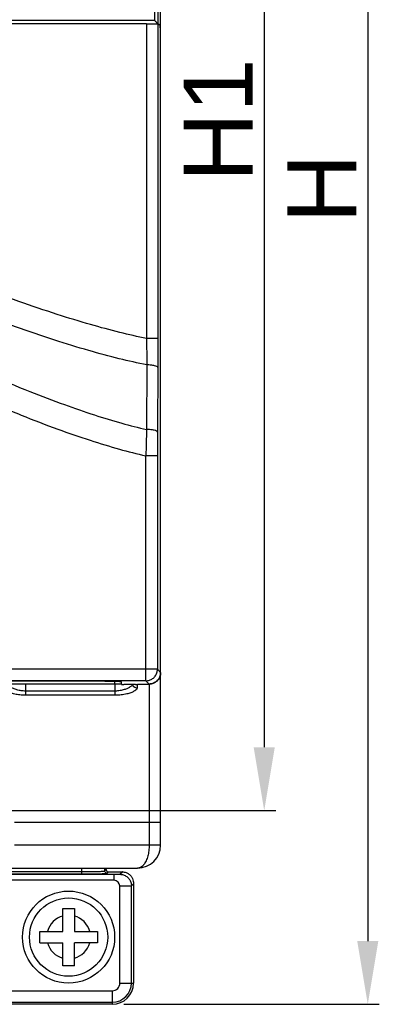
# Model space of a CAD drawing. Header units: millimetres. Extents: x 0 to 420, y 0 to 594.
# Tile 12 of 15: x 114 to 145, y 391 to 477. Entities that reach past the tile are written whole.
import ezdxf

# ---------------------------------------------------------------- set-up
doc = ezdxf.new("R2010")
doc.units = ezdxf.units.MM
doc.layers.add('DIM', color=7, linetype='Continuous')
doc.styles.add('TEXTSTYLE_1', font='ARIAL.TTF')
doc.dimstyles.new('FRAME', dxfattribs={"dimtxt": 6, "dimasz": 5.5, "dimexe": 1, "dimexo": 1.5, "dimgap": 1.5, "dimtad": 1, "dimdec": 1, "dimdsep": 46, "dimtxsty": 'Standard', "dimcen": 2.5, "dimadec": 0, "dimazin": 0, "dimtfac": 1, "dimtdec": 1, "dimtmove": 0, "dimatfit": 3, "dimfxl": 0, "dimarcsym": 0})

# ---------------------------------------------------------------- blocks, each defined once
blk = doc.blocks.new('*D2')
at = {"layer": 'DEFPOINTS', "color": 0}
for p in [(120.402, 527.791), (60.402, 407.791), (135.402, 407.791)]:
    blk.add_point(p, dxfattribs=at)
at = {"layer": 'DIM', "color": 0, "lineweight": -2}
for p, q in [((121.402, 527.791), (136.402, 527.791)), ((135.402, 522.291), (135.402, 413.291)), ((61.402, 407.791), (136.402, 407.791))]:
    blk.add_line(p, q, dxfattribs=at)
at = {"layer": 'DIM', "color": 0}
for points in [[(134.486, 522.291), (136.319, 522.291), (135.402, 527.791)], [(134.486, 413.291), (136.319, 413.291), (135.402, 407.791)]]:
    blk.add_solid(points, dxfattribs=at)
at = {"layer": 'DIM', "color": 0, "insert": (131.39, 467.791), "char_height": 6, "attachment_point": 5, "rotation": 90, "style": 'TEXTSTYLE_1'}
blk.add_mtext('H1', dxfattribs=at)
blk = doc.blocks.new('*D3')
at = {"layer": 'DEFPOINTS', "color": 0}
for p in [(121.402, 532.791), (122.202, 390.948), (144.402, 390.948)]:
    blk.add_point(p, dxfattribs=at)
at = {"layer": 'DIM', "color": 0, "lineweight": -2}
for p, q in [((122.402, 532.791), (145.402, 532.791)), ((144.402, 527.291), (144.402, 396.448)), ((123.202, 390.948), (145.402, 390.948))]:
    blk.add_line(p, q, dxfattribs=at)
at = {"layer": 'DIM', "color": 0}
for points in [[(143.486, 527.291), (145.319, 527.291), (144.402, 532.791)], [(143.486, 396.448), (145.319, 396.448), (144.402, 390.948)]]:
    blk.add_solid(points, dxfattribs=at)
at = {"layer": 'DIM', "color": 0, "insert": (140.402, 461.869), "char_height": 6, "attachment_point": 5, "rotation": 90, "style": 'TEXTSTYLE_1'}
blk.add_mtext('H', dxfattribs=at)
blk = doc.blocks.new('*D5')
at = {"layer": 'DEFPOINTS', "color": 0}
for p in [(120.402, 541.791), (120.402, 527.791), (60.402, 407.791)]:
    blk.add_point(p, dxfattribs=at)
at = {"layer": 'DIM', "color": 0, "lineweight": -2}
for p, q in [((60.402, 408.791), (60.402, 542.791)), ((120.402, 528.791), (120.402, 542.791)), ((65.902, 541.791), (114.902, 541.791))]:
    blk.add_line(p, q, dxfattribs=at)
at = {"layer": 'DIM', "color": 0}
for points in [[(65.902, 542.707), (65.902, 540.874), (60.402, 541.791)], [(114.902, 542.707), (114.902, 540.874), (120.402, 541.791)]]:
    blk.add_solid(points, dxfattribs=at)
at = {"layer": 'DIM', "color": 0, "insert": (90.402, 545.803), "char_height": 6, "attachment_point": 5, "style": 'TEXTSTYLE_1'}
blk.add_mtext('W1', dxfattribs=at)

msp = doc.modelspace()

# ---------------------------------------------------------------- linework, layer by layer
at = {"color": 7, "linetype": 'Continuous'}
for p, q in [((126.402, 404.791), (126.402, 527.791)), ((125.882, 476.463), (125.882, 478.498)), ((126.182, 476.163), (126.182, 479.182)), ((125.166, 476.191), (55.638, 476.191)), ((125.882, 476.463), (93.902, 476.477)), ((125.166, 476.191), (125.166, 448.83)), ((126.353, 476.049), (126.166, 476.174)), ((126.166, 476.174), (126.166, 448.83)), ((126.166, 448.83), (125.166, 448.83)), ((125.205, 446.533), (125.176, 440.916)), ((126.119, 438.626), (125.119, 438.626)), ((125.119, 419.074), (125.119, 438.626)), ((126.119, 438.626), (126.119, 420.074)), ((126.119, 420.074), (54.686, 420.074)), ((126.402, 419.79), (126.119, 420.074)), ((125.119, 419.074), (55.685, 419.074)), ((122.99, 418.791), (57.802, 418.791)), ((121.002, 419.026), (59.802, 419.026)), ((114.652, 418.791), (114.652, 417.814)), ((122.402, 419.011), (122.402, 418.791)), ((122.452, 417.814), (122.452, 418.791)), ((123.002, 418.765), (123.002, 418.974)), ((124.202, 418.759), (123.202, 418.759)), ((124.352, 418.701), (124.352, 418.434)), ((124.402, 418.785), (124.402, 418.765)), ((124.602, 418.791), (125.403, 418.791)), ((125.403, 418.791), (125.119, 419.074)), ((125.402, 418.791), (125.402, 404.791)), ((122.452, 418.181), (114.652, 418.181)), ((122.452, 417.814), (114.652, 417.814)), ((113.702, 406.791), (126.402, 406.791)), ((126.402, 404.791), (113.702, 404.791)), ((64.002, 402.791), (124.402, 402.791)), ((74.002, 402.484), (119.553, 402.484)), ((119.553, 402.284), (119.553, 402.791)), ((121.552, 402.54), (121.552, 402.791)), ((121.552, 402.54), (121.671, 402.66)), ((121.671, 402.66), (121.671, 402.691)), ((121.752, 402.341), (121.871, 402.46)), ((121.871, 402.46), (123.045, 402.46)), ((122.862, 402.25), (123.072, 402.46)), ((122.368, 402.237), (71.437, 402.237)), ((122.368, 401.737), (71.437, 401.737)), ((74.002, 402.284), (119.553, 402.284)), ((122.368, 401.737), (122.368, 402.237)), ((123.861, 401.25), (124.044, 401.433)), ((124.045, 401.46), (124.044, 392.791)), ((124.045, 401.459), (124.044, 401.433)), ((122.862, 401.25), (123.861, 401.25)), ((122.862, 392.791), (122.862, 401.25)), ((123.861, 392.791), (123.861, 401.25)), ((117.902, 399.291), (118.902, 399.291)), ((117.902, 397.291), (117.902, 399.291)), ((118.902, 399.291), (118.902, 397.291)), ((115.902, 397.291), (117.902, 397.291)), ((115.902, 396.291), (115.902, 397.291)), ((118.902, 397.291), (120.902, 397.291)), ((120.902, 397.291), (120.902, 396.291)), ((115.902, 396.291), (117.902, 396.291)), ((117.902, 394.291), (117.902, 396.291)), ((120.902, 396.291), (118.902, 396.291)), ((118.902, 394.291), (118.902, 396.291)), ((118.902, 394.291), (117.902, 394.291)), ((104.236, 392.131), (122.202, 392.131)), ((122.202, 392.131), (122.202, 390.949)), ((122.862, 392.791), (124.044, 392.791)), ((122.202, 390.948), (104.096, 390.948)), ((104.236, 391.132), (122.202, 391.132))]:
    msp.add_line(p, q, dxfattribs=at)
for radius in [4, 3.4]:
    msp.add_circle((118.402, 396.791), radius, dxfattribs=at)
for centre, radius, start, end in [((125.402, 419.791), 1, 270, 0), ((124.402, 404.791), 2, 270, 0), ((118.402, 396.791), 1.9, 105.25752, 164.74248), ((118.402, 396.791), 1.9, 15.25752, 74.74248), ((118.402, 396.791), 1.9, 195.25752, 254.74248), ((118.402, 396.791), 1.9, 285.25752, 344.74248), ((122.202, 392.791), 1.659, 270, 0), ((122.202, 392.791), 1.842, 270, 0), ((122.202, 392.791), 0.659, 270, 0)]:
    msp.add_arc(centre, radius, start, end, dxfattribs=at)
for points, start_tangent, end_tangent in [([(125.166, 476.191), (125.358, 476.19), (125.543, 476.189), (125.714, 476.188), (125.864, 476.186), (125.989, 476.183), (126.082, 476.18), (126.142, 476.177), (126.166, 476.174)], (1, 0), (0.832083, -0.554651)), ([(125.882, 476.463), (125.96, 476.385), (126.037, 476.308), (126.105, 476.24), (126.158, 476.187), (126.174, 476.17)], (0.707107, -0.707107), (0.725418, -0.688309)), ([(126.174, 476.17), (126.182, 476.163)], (0.725418, -0.688309), (0.832083, -0.554651)), ([(126.402, 474.306), (126.401, 474.557), (126.395, 475.041), (126.387, 475.452), (126.377, 475.77), (126.364, 475.977), (126.351, 476.05)], (-0.003706, 0.999993), (-0.832083, 0.554651)), ([(126.402, 474.149), (126.401, 474.635), (126.396, 475.089), (126.388, 475.481), (126.378, 475.783), (126.366, 475.977), (126.353, 476.049)], (0, 1), (-0.832083, 0.554651)), ([(126.402, 474.149), (126.402, 474.306)], (-0.001649, 0.999999), (-0.003706, 0.999993)), ([(126.402, 474.051), (126.402, 474.149)], (0, 1), (-0.001649, 0.999999)), ([(125.166, 448.83), (122.869, 449.351), (120.312, 450.036), (117.423, 450.918), (114.091, 452.043), (110.194, 453.439), (105.896, 454.997), (101.851, 456.408), (98.38, 457.526), (95.372, 458.393), (92.662, 459.072), (90.143, 459.601), (87.787, 459.995), (85.591, 460.265), (83.529, 460.424), (81.562, 460.484), (79.66, 460.452), (77.805, 460.334), (75.992, 460.131), (74.235, 459.848), (72.529, 459.488), (70.864, 459.051), (69.219, 458.532), (67.571, 457.922), (65.909, 457.212), (64.233, 456.4), (62.542, 455.478), (60.837, 454.441), (59.117, 453.283), (57.384, 451.995), (55.638, 450.572)], (-0.979738, 0.200283), (-0.760695, -0.64911)), ([(125.205, 446.533), (122.809, 447.072), (120.163, 447.78), (117.192, 448.691), (113.796, 449.851), (109.848, 451.301), (105.47, 452.948), (101.347, 454.456), (97.845, 455.648), (94.837, 456.572), (92.144, 457.296), (89.651, 457.861), (87.33, 458.286), (85.175, 458.58), (83.156, 458.76), (81.231, 458.836), (79.367, 458.819), (77.547, 458.712), (75.772, 458.521), (74.053, 458.249), (72.383, 457.9), (70.748, 457.471), (69.122, 456.955), (67.48, 456.344), (65.818, 455.632), (64.134, 454.814), (62.425, 453.886), (60.69, 452.838), (58.929, 451.666), (57.141, 450.359), (55.325, 448.91)], (-0.980086, 0.198574), (-0.768662, -0.639655)), ([(55.362, 446.155), (57.077, 447.543), (58.757, 448.777), (60.408, 449.873), (62.036, 450.844), (63.642, 451.698), (65.226, 452.444), (66.802, 453.09), (68.389, 453.65), (69.987, 454.126), (71.592, 454.517), (73.22, 454.828), (74.884, 455.06), (76.579, 455.21), (78.31, 455.278), (80.11, 455.26), (81.994, 455.15), (83.971, 454.941), (86.079, 454.617), (88.346, 454.163), (90.762, 453.569), (93.338, 452.824), (96.145, 451.897), (99.327, 450.727), (103.075, 449.228), (107.346, 447.432), (111.479, 445.677), (115.033, 444.22), (118.032, 443.078), (120.656, 442.179), (123.028, 441.465), (125.176, 440.916)], (0.762736, 0.646709), (0.97414, -0.225943)), ([(55.685, 445.028), (57.497, 446.417), (59.255, 447.643), (60.967, 448.724), (62.642, 449.672), (64.283, 450.5), (65.893, 451.215), (67.486, 451.829), (69.086, 452.352), (70.694, 452.788), (72.306, 453.134), (73.944, 453.395), (75.621, 453.574), (77.328, 453.665), (79.083, 453.668), (80.924, 453.576), (82.858, 453.381), (84.908, 453.07), (87.129, 452.621), (89.518, 452.022), (92.076, 451.262), (94.859, 450.314), (98.017, 449.114), (101.769, 447.564), (106.203, 445.636), (110.527, 443.746), (114.28, 442.173), (117.466, 440.944), (120.269, 439.977), (122.814, 439.211), (125.119, 438.626)], (0.780003, 0.625776), (0.974728, -0.223397)), ([(125.166, 448.83), (125.187, 447.673), (125.205, 446.533)], (0.01985, -0.999803), (0.013623, -0.999907)), ([(126.166, 448.83), (126.164, 447.56), (126.158, 446.311)], (-0.000001, -1), (-0.005977, -0.999982)), ([(126.158, 446.311), (126.08, 446.392), (125.873, 446.462), (125.567, 446.512), (125.205, 446.533)], (-0.113805, 0.993503), (-0.999873, 0.015933)), ([(126.158, 446.311), (126.147, 444.438), (126.136, 442.566), (126.125, 440.693)], (-0.005982, -0.999982), (-0.005982, -0.999982)), ([(125.176, 440.916), (125.146, 439.781), (125.119, 438.626)], (-0.027142, -0.999632), (-0.022123, -0.999755)), ([(126.125, 440.693), (126.047, 440.775), (125.841, 440.845), (125.537, 440.894), (125.176, 440.916)], (-0.113807, 0.993503), (-0.999857, 0.016906)), ([(126.125, 440.693), (126.12, 439.668), (126.119, 438.626)], (-0.005982, -0.999982), (-0.000001, -1)), ([(125.119, 419.074), (125.425, 419.122), (125.704, 419.264), (125.927, 419.485), (126.069, 419.764), (126.119, 420.074)], (1, 0.000685), (0.000685, 1)), ([(126.402, 419.79), (126.383, 419.595), (126.326, 419.408), (126.234, 419.235), (126.11, 419.083), (125.958, 418.959), (125.785, 418.867), (125.598, 418.81), (125.403, 418.791)], (0, -1), (-1, 0)), ([(114.652, 418.181), (114.274, 418.208), (113.917, 418.283), (113.605, 418.399), (113.36, 418.54), (113.206, 418.686), (113.156, 418.79)], (-1, -0.000366), (-0.199437, 0.979911)), ([(123.002, 418.974), (122.964, 418.984), (122.85, 418.994), (122.665, 419.003), (122.417, 419.011), (122.114, 419.018), (121.768, 419.022), (121.393, 419.025), (121.002, 419.026)], (0, 1), (-1, 0)), ([(123.94, 418.759), (123.932, 418.741), (123.865, 418.645), (123.737, 418.534), (123.532, 418.414), (123.242, 418.3), (122.87, 418.213), (122.452, 418.181)], (-0.3507, -0.936488), (-1, 0.000201)), ([(123.002, 418.765), (123.017, 418.763), (123.061, 418.761), (123.126, 418.76), (123.202, 418.759)], (0, -1), (1, 0)), ([(123.962, 418.738), (123.957, 418.764)], (-0.226508, 0.974009), (-0.157572, 0.987508)), ([(124.352, 418.434), (124.152, 418.486), (124.006, 418.628), (123.962, 418.738)], (-1, 0), (-0.226508, 0.974009)), ([(124.202, 418.759), (124.278, 418.76), (124.343, 418.761), (124.387, 418.763), (124.402, 418.765)], (1, 0), (0, 1)), ([(124.402, 418.785), (124.417, 418.787), (124.461, 418.789), (124.526, 418.79), (124.602, 418.791)], (0, 1), (1, 0)), ([(114.652, 417.814), (114.173, 417.839), (113.72, 417.913), (113.324, 418.025), (113.015, 418.161), (112.819, 418.303), (112.752, 418.434)], (-1, -0.000377), (0.000428, 1)), ([(124.352, 418.434), (124.327, 418.355), (124.241, 418.262), (124.079, 418.155), (123.819, 418.039), (123.45, 417.928), (122.979, 417.845), (122.452, 417.814)], (0.000043, -1), (-1, 0.000197)), ([(125.402, 404.791), (125.372, 404.304), (125.282, 403.841), (125.131, 403.422), (124.925, 403.086), (124.674, 402.866), (124.402, 402.791)], (0.000088, -1), (-0.999997, -0.002237)), ([(119.553, 402.484), (120.072, 402.486), (120.548, 402.492), (120.95, 402.501), (121.263, 402.512), (121.47, 402.526), (121.552, 402.54)], (1, 0), (0.670598, 0.741821)), ([(119.553, 402.284), (120.122, 402.286), (120.646, 402.292), (121.089, 402.301), (121.434, 402.312), (121.662, 402.326), (121.752, 402.341)], (1, 0.000003), (0.702839, 0.711349)), ([(121.752, 402.341), (121.652, 402.367), (121.579, 402.441), (121.552, 402.54)], (-1, 0.000685), (-0.000685, 1)), ([(121.671, 402.691), (121.672, 402.741), (121.673, 402.777), (121.671, 402.787)], (0, 1), (0.00902, 0.999959)), ([(121.671, 402.787), (121.674, 402.791)], (0.00902, 0.999959), (1, 0)), ([(121.671, 402.66), (121.698, 402.559), (121.73, 402.518)], (0, -1), (0.708646, -0.705564)), ([(121.73, 402.518), (121.771, 402.486), (121.818, 402.467)], (0.708646, -0.705564), (0.963711, -0.266947)), ([(121.818, 402.467), (121.871, 402.46)], (0.963711, -0.266947), (1, 0)), ([(123.072, 402.46), (123.054, 402.46), (123.045, 402.46)], (-1, 0.000704), (-1, -0.000879)), ([(123.072, 402.46), (123.394, 402.404), (123.646, 402.27), (123.832, 402.088), (123.957, 401.878), (124.026, 401.655), (124.045, 401.459)], (1, -0.000704), (-0.000509, -1)), ([(122.862, 402.25), (122.857, 402.248), (122.848, 402.247), (122.833, 402.246), (122.814, 402.245), (122.764, 402.243), (122.701, 402.241), (122.627, 402.239), (122.545, 402.238), (122.368, 402.237)], (-0.814283, -0.580468), (-1, 0)), ([(122.862, 401.25), (122.368, 401.737)], (-0.070286, 0.997527), (-1, 0)), ([(122.862, 402.25), (123.171, 402.2), (123.45, 402.057), (123.672, 401.835), (123.813, 401.556), (123.861, 401.25)], (1, -0.000685), (0.000685, -1))]:
    msp.add_spline(points, degree=3, dxfattribs=dict(at, start_tangent=start_tangent, end_tangent=end_tangent))

# ---------------------------------------------------------------- dimensions: what is measured, and where the dimension line sits
at = {"layer": 'DIM', "color": 7}
dim = msp.add_linear_dim(base=(120.402, 541.791), p1=(60.402, 407.791), p2=(120.402, 527.791), text='W1', dimstyle='FRAME', override={"dimexo": 1, "dimgap": 1, "dimtxsty": 'TEXTSTYLE_1', "dimclrt": 0}, dxfattribs=at)
dim.commit()
dim.dimension.update_dxf_attribs({"geometry": '*D5', "text_midpoint": (90.402, 545.803)})
for base, p1, p2, text, picture, middle in [((144.402, 390.948), (121.402, 532.791), (122.202, 390.948), 'H', '*D3', (140.402, 461.869)), ((135.402, 407.791), (120.402, 527.791), (60.402, 407.791), 'H1', '*D2', (131.39, 467.791))]:
    dim = msp.add_linear_dim(base=base, p1=p1, p2=p2, angle=270, text=text, dimstyle='FRAME', override={"dimexo": 1, "dimgap": 1, "dimtxsty": 'TEXTSTYLE_1', "dimclrt": 0}, dxfattribs=at)
    dim.commit()
    dim.dimension.update_dxf_attribs({"geometry": picture, "text_midpoint": middle})

doc.saveas('drawing.dxf')
